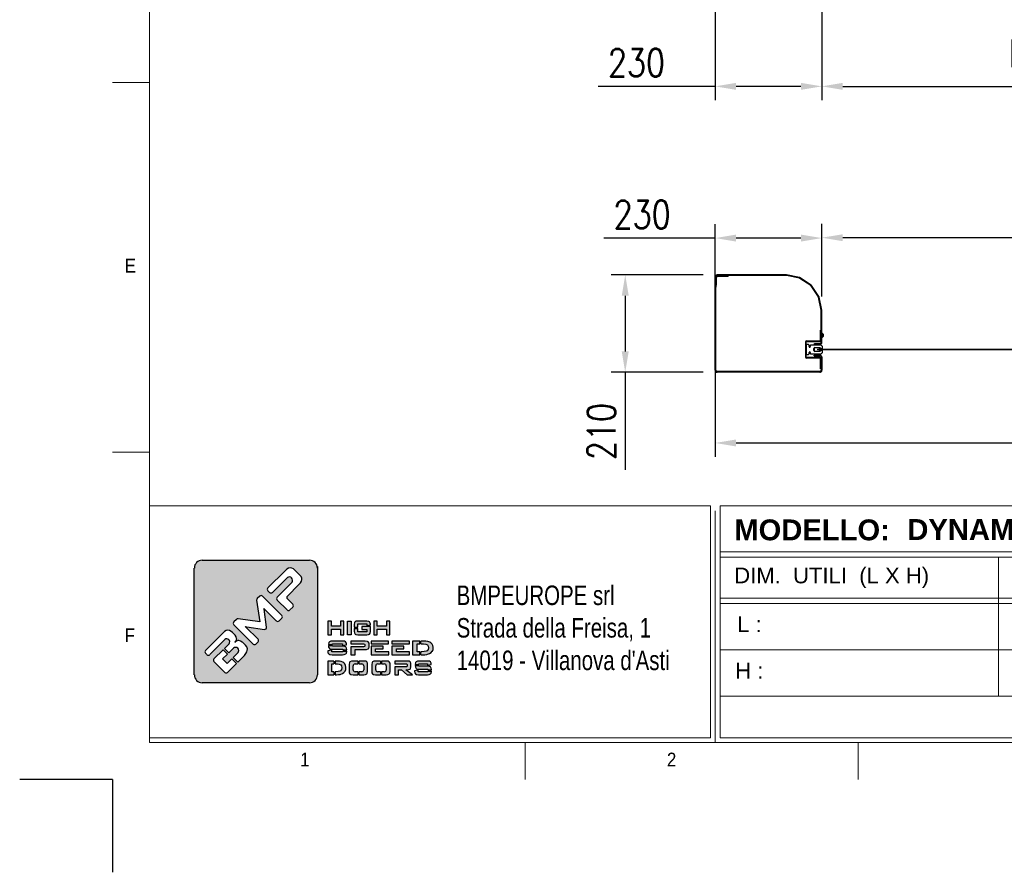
# Model space of a CAD drawing. Header units: inches. Extents: x 0 to 13926, y 0 to 5002.
# Tile 1 of 9: x 0 to 2122, y 0 to 1839. Entities that reach past the tile are written whole.
import ezdxf

# ---------------------------------------------------------------- set-up
doc = ezdxf.new("R2010")
doc.units = ezdxf.units.IN
doc.header["$MEASUREMENT"] = 0
doc.layers.add('FORMAT', color=7, linetype='Continuous')
doc.styles.add('Compilazione 1', font='romans.shx', dxfattribs={"width": 0.75, "height": 480})
doc.styles.add('NYIP', font='romans.shx', dxfattribs={"width": 0.8})
doc.styles.add('SLDTEXTSTYLE0', font='GOTHIC.TTF', dxfattribs={"width": 0.913})
doc.styles.get("Standard").update_dxf_attribs({"font": 'arial.ttf'})
doc.dimstyles.new('STANDARD35', dxfattribs={"dimscale": 35, "dimtxt": 2, "dimasz": 1.5, "dimexe": 1, "dimexo": 1, "dimgap": 0.7, "dimtad": 1, "dimdec": 0, "dimdsep": 46, "dimtxsty": 'NYIP', "dimcen": 0, "dimclrd": 1, "dimclre": 1, "dimclrt": 2, "dimadec": 0, "dimazin": 0, "dimtfac": 1, "dimtdec": 0, "dimtix": 1, "dimtmove": 0, "dimatfit": 3, "dimfxl": 0, "dimtvp": 1, "dimtolj": 1, "dimtzin": 0, "dimarcsym": 0})

# ---------------------------------------------------------------- blocks, each defined once
blk = doc.blocks.new('A$C7C9C4F3F')
at = {"color": 7, "lineweight": 5}
blk.add_line((0, 1765.8), (199.3, 1765.8), dxfattribs=at)
at = {"layer": 'FORMAT', "color": 7, "lineweight": 5}
for p, q in [((199.3, 11304.4), (199.3, 199.3)), ((0, 3758.8), (199.3, 3758.8)), ((199.3, 199.3), (16199.3, 199.3)), ((2224.2, 0), (2224.2, 199.3)), ((4017.9, 199.3), (4017.9, 0))]:
    blk.add_line(p, q, dxfattribs=at)
at = {"color": 7, "lineweight": 5, "char_height": 73.8, "attachment_point": 1, "style": 'SLDTEXTSTYLE0'}
for s, insert in [('E', (66.4, 2808)), ('1', (1011.8, 145.3)), ('2', (2988.2, 145.3))]:
    blk.add_mtext(s, dxfattribs=dict(at, insert=insert))
at = {"layer": 'FORMAT', "color": 7, "lineweight": 5, "insert": (66.4, 815), "char_height": 73.8, "attachment_point": 1, "style": 'SLDTEXTSTYLE0'}
blk.add_mtext('F', dxfattribs=at)
blk = doc.blocks.new('*D30')
at = {"color": 7, "lineweight": -2}
for p, q in [((1499.1, 1209.5), (1499.1, 1397.9)), ((1729, 1242.2), (1729, 1397.9)), ((1499.1, 1367.9), (1259, 1367.9)), ((1684, 1367.9), (1544.1, 1367.9))]:
    blk.add_line(p, q, dxfattribs=at)
at = {"color": 7}
for points in [[(1544.1, 1375.4), (1544.1, 1360.4), (1499.1, 1367.9)], [(1684, 1360.4), (1684, 1375.4), (1729, 1367.9)]]:
    blk.add_solid(points, dxfattribs=at)
at = {"layer": 'Defpoints', "color": 0}
for p in [(1499.1, 1367.9), (1729, 1212.2), (1499.1, 1179.5)]:
    blk.add_point(p, dxfattribs=at)
at = {"color": 7, "lineweight": 0, "insert": (1341.7, 1418.9), "char_height": 60, "attachment_point": 5, "style": 'NYIP'}
blk.add_mtext('\\A1;230', dxfattribs=at)
blk = doc.blocks.new('*D31')
at = {"color": 7, "lineweight": -2}
for p, q in [((1499.1, 1079.2), (1499.1, 896)), ((3699.1, 1079.2), (3699.1, 896)), ((1544.1, 926), (3654.1, 926))]:
    blk.add_line(p, q, dxfattribs=at)
at = {"color": 7}
for points in [[(1544.1, 933.5), (1544.1, 918.5), (1499.1, 926)], [(3654.1, 918.5), (3654.1, 933.5), (3699.1, 926)]]:
    blk.add_solid(points, dxfattribs=at)
at = {"layer": 'Defpoints', "color": 0}
for p in [(1499.1, 1109.2), (3699.1, 1109.2), (3699.1, 926)]:
    blk.add_point(p, dxfattribs=at)
at = {"color": 7, "lineweight": 0, "insert": (2599.1, 987), "char_height": 60, "attachment_point": 5, "style": 'NYIP'}
blk.add_mtext('\\A1;Larghezza Max ', dxfattribs=at)
blk = doc.blocks.new('*D32')
at = {"color": 7, "lineweight": -2}
for p, q in [((1729.1, 1241.8), (1729.1, 1398.7)), ((3469.1, 1199.7), (3469.1, 1398.7)), ((3424.1, 1368.7), (1774.1, 1368.7))]:
    blk.add_line(p, q, dxfattribs=at)
at = {"color": 7}
for points in [[(1774.1, 1376.2), (1774.1, 1361.2), (1729.1, 1368.7)], [(3424.1, 1361.2), (3424.1, 1376.2), (3469.1, 1368.7)]]:
    blk.add_solid(points, dxfattribs=at)
at = {"layer": 'Defpoints', "color": 0}
for p in [(1729.1, 1368.7), (1729.1, 1211.8), (3469.1, 1169.7)]:
    blk.add_point(p, dxfattribs=at)
at = {"color": 7, "lineweight": 0, "insert": (2607.4, 1429.7), "char_height": 60, "attachment_point": 5, "style": 'NYIP'}
blk.add_mtext('\\A1;Larghezza utile di passaggio^J', dxfattribs=at)
blk = doc.blocks.new('*D47')
at = {"color": 7, "lineweight": -2}
for p, q in [((1473.2, 1288.6), (1275.3, 1288.6)), ((1305.3, 1243.6), (1305.3, 1123.6)), ((1473.2, 1078.6), (1275.3, 1078.6)), ((1305.3, 1078.6), (1305.3, 868.1))]:
    blk.add_line(p, q, dxfattribs=at)
at = {"color": 7}
for points in [[(1312.8, 1243.6), (1297.8, 1243.6), (1305.3, 1288.6)], [(1297.8, 1123.6), (1312.8, 1123.6), (1305.3, 1078.6)]]:
    blk.add_solid(points, dxfattribs=at)
at = {"layer": 'Defpoints', "color": 0}
for p in [(1503.2, 1288.6), (1305.3, 1078.6), (1503.2, 1078.6)]:
    blk.add_point(p, dxfattribs=at)
at = {"color": 7, "lineweight": 0, "insert": (1254.3, 950.8), "char_height": 60, "attachment_point": 5, "rotation": 90, "style": 'NYIP'}
blk.add_mtext('\\A1;210', dxfattribs=at)
blk = doc.blocks.new('*D113')
at = {"color": 7, "lineweight": -2}
for p, q in [((1729.1, 1859), (1729.1, 1665.2)), ((3469.1, 1859), (3469.1, 1665.2)), ((1774.1, 1695.2), (3424.1, 1695.2))]:
    blk.add_line(p, q, dxfattribs=at)
at = {"color": 7}
for points in [[(1774.1, 1702.7), (1774.1, 1687.7), (1729.1, 1695.2)], [(3424.1, 1687.7), (3424.1, 1702.7), (3469.1, 1695.2)]]:
    blk.add_solid(points, dxfattribs=at)
at = {"layer": 'Defpoints', "color": 0}
for p in [(1729.1, 1889), (3469.1, 1889), (3469.1, 1695.2)]:
    blk.add_point(p, dxfattribs=at)
at = {"color": 7, "lineweight": 0, "insert": (2599.1, 1756.2), "char_height": 60, "attachment_point": 5, "style": 'NYIP'}
blk.add_mtext('\\A1;Larghezza utile di passaggio', dxfattribs=at)
blk = doc.blocks.new('*D114')
at = {"color": 7, "lineweight": -2}
for p, q in [((1499.1, 1859), (1499.1, 1665.2)), ((1729.1, 1859), (1729.1, 1665.2)), ((1499.1, 1695.2), (1246.9, 1695.2)), ((1684.1, 1695.2), (1544.1, 1695.2))]:
    blk.add_line(p, q, dxfattribs=at)
at = {"color": 7}
for points in [[(1544.1, 1702.7), (1544.1, 1687.7), (1499.1, 1695.2)], [(1684.1, 1687.7), (1684.1, 1702.7), (1729.1, 1695.2)]]:
    blk.add_solid(points, dxfattribs=at)
at = {"layer": 'Defpoints', "color": 0}
for p in [(1499.1, 1889), (1729.1, 1889), (1499.1, 1695.2)]:
    blk.add_point(p, dxfattribs=at)
at = {"color": 7, "lineweight": 0, "insert": (1329.6, 1746.2), "char_height": 60, "attachment_point": 5, "style": 'NYIP'}
blk.add_mtext('\\A1;230', dxfattribs=at)

msp = doc.modelspace()

# ---------------------------------------------------------------- hatches: boundary and pattern name
h = msp.add_hatch(color=7)
h.set_gradient(color1=(8, 89, 3), color2=(8, 89, 2), one_color=1)
h.paths.add_polyline_path([(641.7, 425.8), (641.7, 656.3, 0.414214), (624.9, 673.1), (393.3, 673.1, 0.414214), (376.4, 656.3), (376.4, 425.8, 0.414214), (393.3, 409), (624.9, 409, 0.414214)])
h.paths.add_polyline_path([(699, 512.4), (699, 541.8), (691.3, 541.8), (691.3, 530.8), (671.8, 530.8), (671.8, 541.8), (664.1, 541.8), (664.1, 512.4), (671.8, 512.4), (671.8, 524.6), (691.3, 524.6), (691.3, 512.4)])
h.paths.add_polyline_path([(714.6, 512.4), (714.6, 541.8), (706.8, 541.8), (706.8, 512.4)])
h.paths.add_polyline_path([(728.9, 518.8), (728.9, 526), (721.2, 526), (721.2, 519.7), (721.5, 516.7), (722.8, 513.9), (724.7, 512.9), (728.8, 512.4), (748.3, 512.4), (751.6, 512.6), (754.3, 513.9), (755.4, 515.6), (755.9, 519.7), (755.9, 529.9), (737.6, 529.9), (737.6, 524), (748.4, 524), (748.4, 518.8)])
h.paths.add_polyline_path([(755.9, 534.9), (755.7, 537.5), (754.3, 540.3), (752.4, 541.3), (748.3, 541.8), (728.8, 541.8), (725.5, 541.6), (722.8, 540.3), (721.8, 538.6), (721.2, 534.6), (721.2, 528.5), (728.9, 528.5), (728.9, 535.6), (748.4, 535.6), (748.4, 532.5), (755.9, 533.8)])
h.paths.add_polyline_path([(770.9, 530.8), (770.9, 541.8), (763.2, 541.8), (763.2, 512.4), (770.9, 512.4), (770.9, 524.6), (790.4, 524.6), (790.4, 512.4), (798.1, 512.4), (798.1, 541.8), (790.4, 541.8), (790.4, 530.8)])
h.paths.add_polyline_path([(704.4, 494.4), (702.5, 497.2), (700.2, 498.2), (695.1, 498.7), (675, 498.7), (671, 498.5), (667.6, 497.2), (666.3, 495.5), (665.6, 491.5), (665.6, 491.5), (674.1, 491.5), (674.1, 492.7), (696, 492.7), (696, 489.5), (704.7, 490.9), (704.7, 492)])
h.paths.add_polyline_path([(703.1, 486.1), (700.7, 487.2), (695.6, 487.7), (674.1, 487.7), (674.1, 488.9), (665.6, 488.9), (665.6, 488.3), (665.9, 485.5), (667.6, 482.7), (669.9, 481.6), (675, 481.1), (696.4, 481.1), (696.4, 479.7), (705.1, 479.7), (705.1, 480.5), (704.7, 483.3)])
h.paths.add_polyline_path([(704.4, 472.6), (705.1, 476.6), (705.1, 477.2), (696.4, 477.2), (696.4, 475.7), (672.8, 475.7), (672.8, 479), (664.1, 477.7), (664.1, 476.6), (664.5, 473.7), (666.1, 470.9), (668.6, 469.8), (673.6, 469.3), (695.6, 469.3), (699.6, 469.6), (703.1, 470.9)])
h.paths.add_polyline_path([(723.3, 469.3), (723.3, 480.3), (744.8, 480.3), (747.6, 480.5), (751.3, 481.8), (752.4, 482.8), (753.5, 486.4), (753.5, 492.7), (753.3, 494.4), (751.3, 497.3), (749.6, 498.1), (744.8, 498.7), (713.8, 498.7), (713.8, 492.8), (741.1, 492.8), (743.5, 492.4), (744.1, 491.1), (744.1, 488.1), (743.5, 486.7), (741.1, 486.3), (713.8, 486.3), (713.8, 469.3)])
h.paths.add_polyline_path([(795.6, 469.3), (795.6, 475.7), (767.3, 475.7), (767.3, 481.7), (783.6, 481.7), (783.6, 487.6), (757.6, 487.6), (757.6, 469.3)])
h.paths.add_polyline_path([(840.3, 469.3), (840.3, 475.7), (812, 475.7), (812, 481.7), (828.3, 481.7), (828.3, 487.6), (802.3, 487.6), (802.3, 469.3)])
h.paths.add_polyline_path([(862.3, 469.3), (862.3, 475.7), (856.7, 475.7), (856.7, 492.6), (862.3, 492.6), (862.3, 498.7), (847, 498.7), (847, 469.3)])
h.paths.add_polyline_path([(883.2, 471.6), (886.7, 473.8), (889.3, 476.8), (889.5, 477.1), (891, 480.5), (891.4, 484.2), (891.4, 485.6), (890.5, 489.3), (888.8, 492.4), (886, 495), (883.8, 496.2), (880.1, 497.6), (875.6, 498.5), (870.5, 498.7), (864.9, 498.7), (864.9, 492.6), (870.6, 492.6), (875.2, 492.1), (878.8, 490.5), (880.8, 488.1), (881.5, 484.3), (881.5, 484), (880.6, 480.3), (878.2, 477.7), (876.2, 476.8), (872.1, 476), (866.6, 475.7), (864.9, 475.7), (864.9, 469.3), (868.4, 469.3), (873.2, 469.4), (877.3, 469.9), (879.2, 470.2)])
h.paths.add_polyline_path([(840, 492.8), (840, 498.7), (802.3, 498.7), (802.3, 492.8)])
h.paths.add_polyline_path([(795.3, 492.8), (795.3, 498.7), (757.6, 498.7), (757.6, 492.8)])
h.paths.add_polyline_path([(677.5, 449.5), (677.5, 455.7), (664.1, 455.7), (664.1, 426.2), (677.5, 426.2), (677.5, 432.7), (672.6, 432.7), (672.6, 449.5)])
h.paths.add_polyline_path([(693.2, 454.5), (689.3, 455.4), (684.8, 455.7), (680, 455.7), (680, 449.5), (684.9, 449.5), (689, 449), (692.1, 447.4), (693.8, 445), (694.5, 441.2), (694.5, 440.9), (693.7, 437.1), (691.6, 434.6), (689.8, 433.8), (686.2, 432.9), (681.4, 432.7), (680, 432.7), (680, 426.2), (682.9, 426.2), (687.2, 426.4), (690.8, 426.7), (692.5, 427.1), (696, 428.5), (699, 430.7), (701.4, 433.7), (701.5, 434), (702.8, 437.4), (703.2, 441.1), (703.2, 442.5), (702.4, 446.2), (700.9, 449.3), (698.4, 451.8), (696.5, 453.1)])
h.paths.add_polyline_path([(728.8, 449.5), (728.8, 455.7), (718.6, 455.7), (715, 455.3), (712, 454.1), (710.9, 452.3), (710.3, 448.4), (710.3, 433.4), (710.5, 430.5), (712, 427.8), (714.1, 426.7), (718.6, 426.2), (728.8, 426.2), (728.8, 432.7), (722.9, 432.7, -0.414214), (718.7, 436.9), (718.7, 445.3, -0.414214), (722.9, 449.5)])
h.paths.add_polyline_path([(749.6, 451.3), (748.2, 454.1), (746, 455.1), (741.5, 455.7), (731.4, 455.7), (731.4, 449.5), (737.3, 449.5, -0.414214), (741.5, 445.3), (741.5, 436.9, -0.414214), (737.3, 432.7), (731.4, 432.7), (731.4, 426.2), (741.5, 426.2), (745.2, 426.5), (748.2, 427.8), (749.3, 429.5), (749.9, 433.4), (749.9, 448.4)])
h.paths.add_polyline_path([(777.6, 449.5), (777.6, 455.7), (767.3, 455.7), (763.7, 455.3), (760.8, 454.1), (759.6, 452.3), (758.9, 448.4), (758.9, 433.4), (759.3, 430.5), (760.8, 427.8), (762.8, 426.7), (767.3, 426.2), (777.6, 426.2), (777.6, 432.7), (771.7, 432.7, -0.414214), (767.4, 436.9), (767.4, 445.3, -0.414214), (771.7, 449.5)])
h.paths.add_polyline_path([(798.3, 451.3), (796.8, 454.1), (794.7, 455.1), (790.3, 455.7), (780.1, 455.7), (780.1, 449.5), (786, 449.5, -0.414214), (790.2, 445.3), (790.2, 436.9, -0.414214), (786, 432.7), (780.1, 432.7), (780.1, 426.2), (790.3, 426.2), (793.8, 426.5), (796.8, 427.8), (798, 429.5), (798.6, 433.4), (798.6, 448.4)])
h.paths.add_polyline_path([(843.1, 451.3), (841.5, 454.2), (839.8, 455.1), (835.6, 455.7), (808.3, 455.7), (808.3, 449.7), (832.4, 449.7), (834.6, 449.3), (835.1, 448), (835.1, 444.5), (834.6, 443.2), (832.4, 442.9), (808.3, 442.9), (808.3, 426.2), (816.7, 426.2), (816.7, 436.9), (822.7, 436.9), (835.3, 426.2), (846.6, 426.2), (832.2, 436.9), (835.6, 436.9), (838.1, 437.1), (841.5, 438.4), (842.4, 439.3), (843.3, 443), (843.3, 449.6)])
h.paths.add_polyline_path([(860.2, 448.4), (860.2, 449.6), (879.4, 449.6), (879.4, 446.4), (887, 447.9), (887, 448.9), (886.7, 451.3), (885.2, 454.1), (883.1, 455.1), (878.7, 455.7), (860.9, 455.7), (857.4, 455.3), (854.4, 454.1), (853.2, 452.3), (852.6, 448.4), (852.6, 448.4)])
h.paths.add_polyline_path([(883.5, 444.1), (879, 444.6), (860.2, 444.6), (860.2, 445.8), (852.6, 445.8), (852.6, 445.3), (852.9, 442.3), (854.4, 439.6), (856.5, 438.5), (860.9, 438), (879.8, 438), (879.8, 436.6), (887.4, 436.6), (887.4, 437.3), (887.1, 440.3), (885.6, 443)])
h.paths.add_polyline_path([(886.8, 429.5), (887.4, 433.4), (887.4, 434.1), (879.8, 434.1), (879.8, 432.7), (859, 432.7), (859, 436), (851.3, 434.7), (851.3, 433.4), (851.7, 430.6), (853.1, 427.8), (855.2, 426.7), (859.7, 426.2), (879, 426.2), (882.6, 426.5), (885.6, 427.8)])
h.paths.add_polyline_path([(400.4, 478.7), (437.6, 515.9), (441.4, 519.2), (445.1, 521.2), (448.5, 522), (452.3, 521.6), (456, 519.6), (458.6, 517.4), (464.2, 511.8), (466.8, 508.2), (467.7, 504.2), (467.8, 503.6), (466.8, 499.5), (464.2, 496.3), (467.3, 498.8), (471.3, 499.8), (472.1, 499.8), (476.1, 498.9), (479.8, 496.7), (481.1, 495.6), (486.9, 489.8), (489.6, 486.2), (490.9, 482.3), (490.7, 478.6), (489.6, 475.2), (487.6, 471.7), (484.7, 467.9), (482.3, 465.4), (470.5, 453.6), (460.5, 463.6), (470.7, 473.8, 0.86713), (460.8, 483.7), (450.6, 473.5), (441.3, 482.9), (451.5, 493.1, 0.88875), (442.4, 502.1), (409.7, 469.5, -0.414214), (403.7, 469.5), (400.4, 472.8, -0.414088)], flags=16)
h.paths.add_polyline_path([(461.7, 539.9), (467.2, 545.5, -0.234445), (470.7, 546.7), (517.4, 540.4), (510.8, 586.7, -0.236379), (512, 590.3), (517.4, 595.7, -0.414214), (523.3, 595.7), (565, 554.1, -0.414214), (565, 548.1), (559.2, 542.3, -0.414418), (553.2, 542.4), (527.1, 568.6), (526.4, 569.3), (526.8, 567.3), (532.3, 528.9, -0.235808), (531.1, 525.3), (531, 525.2, -0.236783), (527.4, 524), (489.5, 529.5), (486.5, 530), (487.5, 529), (513.7, 502.8, -0.414214), (513.7, 496.9), (509.2, 492.4, -0.414214), (503.3, 492.4), (461.7, 534, -0.413615)], flags=16)
h.paths.add_polyline_path([(418.8, 460.4), (438.3, 479.9), (447.6, 470.5), (437.4, 460.3), (447.4, 450.4), (457.6, 460.6), (467.5, 450.6), (448, 431.1, -0.414499), (442.1, 431.1), (418.8, 454.4, -0.414214)], flags=16)
h.paths.add_polyline_path([(535, 613.4), (572.1, 650.5), (575.9, 653.8), (579.6, 655.8), (583, 656.7), (586.7, 656.3), (590.5, 654.3), (593.2, 652), (603.4, 641.8), (606.4, 638), (607.9, 634.3), (608, 631.6), (607.2, 628.2), (605, 624.5), (601.8, 620.8), (577, 595.9, 0.413999), (577, 590), (588.9, 578.1, -0.413728), (588.9, 572.1), (582.6, 565.8, -0.414825), (576.6, 565.8), (555.1, 587.3, -0.414214), (555.1, 593.3), (587.5, 625.7, 0.75715), (577.1, 636.1), (544.7, 603.7, -0.414295), (538.7, 603.7), (535, 607.4, -0.414088)], flags=16)

# ---------------------------------------------------------------- linework, layer by layer
for p, q in [((1499.1, 1284.4), (1499.1, 1272.1)), ((1500.6, 1284.4), (1500.6, 1272.1)), ((1500.6, 1269.4), (1500.6, 1282.9)), ((1502.1, 1269.4), (1502.1, 1282.9)), ((1652.3, 1288.6), (1503.2, 1288.6)), ((1652.3, 1287.1), (1503.2, 1287.1)), ((1504.7, 1287.1), (1527.1, 1287.1)), ((1504.7, 1285.6), (1527.1, 1285.6)), ((1527.1, 1287.1), (1527.1, 1285.6)), ((1680.7, 1281.4), (1652.8, 1287)), ((1681, 1282.9), (1653.1, 1288.5)), ((1705.2, 1265.4), (1681.7, 1281)), ((1706, 1266.6), (1682.5, 1282.3)), ((1500.6, 1272.1), (1499.1, 1272.1)), ((1499.1, 1259.5), (1500.5, 1269)), ((1499.1, 1082.7), (1499.1, 1258.9)), ((1500.6, 1259.3), (1502, 1268.7)), ((1500.6, 1082.7), (1500.6, 1258.9)), ((1721.6, 1241.2), (1705.9, 1264.6)), ((1722.8, 1242), (1707.1, 1265.5)), ((1727.5, 1212.3), (1722, 1240.2)), ((1729, 1212.6), (1723.4, 1240.5)), ((1727.6, 1143.1), (1727.6, 1211.8)), ((1729.1, 1143.1), (1729.1, 1211.8)), ((1726.1, 1169.6), (1727.6, 1169.6)), ((1726.1, 1147.1), (1726.1, 1169.6)), ((1727.6, 1147.1), (1727.6, 1169.6)), ((1729.4, 1163.1), (1729.1, 1163.1)), ((1729.1, 1153.6), (1729.4, 1153.6)), ((1729.4, 1163.1), (1729.4, 1153.6)), ((1731.8, 1160.7), (1731.8, 1155.9)), ((1694.1, 1143.6), (1694.1, 1111.6)), ((1695.6, 1137.1), (1695.6, 1143.6)), ((1695.6, 1137.1), (1695.6, 1118.1)), ((1696.6, 1146.1), (1725.1, 1146.1)), ((1696.6, 1144.6), (1725.1, 1144.6)), ((1700.6, 1138.1), (1696.6, 1138.1)), ((1701.6, 1133.9), (1701.6, 1137.1)), ((1704.3, 1136.1), (1704.3, 1133.9)), ((1725.6, 1137.1), (1705.3, 1137.1)), ((1712, 1125.2), (1712, 1129.9)), ((1713.6, 1138.9), (1713.6, 1140.4)), ((1713.6, 1140.4), (1724.9, 1140.4)), ((1713.6, 1138.9), (1724.9, 1138.9)), ((1714, 1131.9), (1725.5, 1131.9)), ((1725.5, 1131.9), (1726.5, 1129.6)), ((1726.5, 1125.6), (1725.5, 1123.2)), ((1726.5, 1129.6), (1730.6, 1129.6)), ((1730.6, 1125.6), (1726.5, 1125.6)), ((1730.6, 1129.6), (1730.6, 1132.1)), ((1730.6, 1123.1), (1730.6, 1125.6)), ((1695.6, 1111.6), (1695.6, 1118.1)), ((1696.6, 1117.1), (1700.6, 1117.1)), ((1725.1, 1110.6), (1696.6, 1110.6)), ((1725.1, 1109.1), (1696.6, 1109.1)), ((1701.6, 1118.1), (1701.6, 1121.2)), ((1704.3, 1121.2), (1704.3, 1119.1)), ((1705.3, 1118.1), (1725.6, 1118.1)), ((1712.6, 1113.9), (1712.6, 1115.4)), ((1712.6, 1115.4), (1724.9, 1115.4)), ((1712.6, 1113.9), (1724.9, 1113.9)), ((1725.5, 1123.2), (1714, 1123.2)), ((1726.1, 1085.6), (1726.1, 1108.1)), ((1727.6, 1111.2), (1727.6, 1082.7)), ((1727.6, 1085.6), (1727.6, 1108.1)), ((1729.1, 1111.2), (1729.1, 1082.7)), ((1727.6, 1085.6), (1726.1, 1085.6)), ((1724.9, 1080.1), (1503.2, 1080.1)), ((1724.9, 1078.6), (1503.2, 1078.6))]:
    msp.add_line(p, q)
at = {"color": 7, "lineweight": 5}
for p, q in [((1713.1, 1123.8), (1713.1, 1131.2)), ((1713.1, 1125.1), (1713.1, 1129.8)), ((1723.8, 1131.5), (1713.5, 1131.5)), ((1719.6, 1128.2), (1719.6, 1126.7)), ((1719.6, 1128.2), (1728.6, 1128.2)), ((1719.6, 1128.2), (3469.2, 1128.2)), ((1728.6, 1126.7), (1719.6, 1126.7)), ((1719.6, 1126.7), (3469.2, 1126.7)), ((1724.1, 1128.8), (1724.1, 1131.2)), ((1728.6, 1128.8), (1724.1, 1128.8)), ((1724.1, 1123.8), (1724.1, 1126.2)), ((1724.1, 1126.2), (1728.6, 1126.2)), ((1728.6, 1128.8), (1728.6, 1128.2)), ((1728.6, 1128.2), (1758.6, 1128.2)), ((1728.6, 1126.7), (1728.6, 1126.2)), ((1728.6, 1126.7), (1758.6, 1126.7)), ((1713.5, 1123.5), (1723.8, 1123.5)), ((279.7, 790.3), (1489, 790.3)), ((279.7, 790.3), (279.7, 290.3)), ((1489, 790.3), (1489, 290.3)), ((1509.6, 790.3), (4068.9, 790.3)), ((1509.6, 790.3), (1509.6, 290.3)), ((1499.3, 780), (1499.3, 280)), ((1509.6, 691), (4068.9, 691)), ((1509.6, 680), (4068.9, 680)), ((2109.9, 680), (2109.9, 380)), ((1509.6, 591), (4068.9, 591)), ((1509.6, 580), (4068.9, 580)), ((1509.6, 480), (4068.9, 480)), ((1509.6, 380), (4068.9, 380)), ((279.7, 290.3), (1489, 290.3)), ((290, 280), (1499.3, 280)), ((1509.6, 290.3), (4068.9, 290.3)), ((1520, 280), (4079.2, 280))]:
    msp.add_line(p, q, dxfattribs=at)
at = {"color": 7}
for p, q in [((393.3, 673.1), (624.9, 673.1)), ((641.7, 659.7), (641.7, 425.8)), ((376.4, 425.8), (376.4, 656.3)), ((572.1, 650.5), (535, 613.4)), ((575.9, 653.8), (572.1, 650.5)), ((579.6, 655.8), (575.9, 653.8)), ((583, 656.7), (579.6, 655.8)), ((586.7, 656.3), (583, 656.7)), ((590.5, 654.3), (586.7, 656.3)), ((593.2, 652), (590.5, 654.3)), ((603.4, 641.8), (593.2, 652)), ((606.4, 638), (603.4, 641.8)), ((607.9, 634.3), (606.4, 638)), ((544.7, 603.7), (577.1, 636.1)), ((587.5, 625.7), (555.1, 593.3)), ((577, 595.9), (601.8, 620.8)), ((601.8, 620.8), (605, 624.5)), ((605, 624.5), (607.2, 628.2)), ((607.2, 628.2), (608, 631.6)), ((608, 631.6), (607.9, 634.3)), ((517.4, 595.7), (512, 590.3)), ((565, 554.1), (523.3, 595.7)), ((535, 607.4), (538.7, 603.7)), ((510.8, 586.7), (517.4, 540.4)), ((555.1, 587.3), (576.6, 565.8)), ((588.9, 578.1), (577, 590)), ((526.8, 567.3), (526.4, 569.3)), ((526.4, 569.3), (527.1, 568.6)), ((532.3, 528.9), (526.8, 567.3)), ((527.1, 568.6), (553.2, 542.4)), ((582.6, 565.8), (588.9, 572.1)), ((467.2, 545.5), (461.7, 539.9)), ((461.7, 534), (503.3, 492.4)), ((517.4, 540.4), (470.7, 546.7)), ((559.2, 542.3), (565, 548.1)), ((671.8, 541.8), (664.1, 541.8)), ((664.1, 541.8), (664.1, 512.4)), ((671.8, 530.8), (671.8, 541.8)), ((691.3, 530.8), (671.8, 530.8)), ((699, 541.8), (691.3, 541.8)), ((691.3, 541.8), (691.3, 530.8)), ((699, 512.4), (699, 541.8)), ((706.8, 512.4), (706.8, 541.8)), ((706.8, 541.8), (714.6, 541.8)), ((714.6, 541.8), (714.6, 512.4)), ((721.8, 538.6), (721.2, 534.6)), ((721.2, 534.6), (721.2, 528.5)), ((722.8, 540.3), (721.8, 538.6)), ((725.5, 541.6), (722.8, 540.3)), ((728.8, 541.8), (725.5, 541.6)), ((748.3, 541.8), (728.8, 541.8)), ((728.9, 528.5), (728.9, 535.6)), ((728.9, 535.6), (748.4, 535.6)), ((752.4, 541.3), (748.3, 541.8)), ((748.4, 535.6), (748.4, 532.5)), ((748.4, 532.5), (755.9, 533.8)), ((754.3, 540.3), (752.4, 541.3)), ((755.7, 537.5), (754.3, 540.3)), ((755.9, 534.9), (755.7, 537.5)), ((755.9, 533.8), (755.9, 534.9)), ((770.9, 541.8), (763.2, 541.8)), ((763.2, 541.8), (763.2, 512.4)), ((770.9, 530.8), (770.9, 541.8)), ((790.4, 530.8), (770.9, 530.8)), ((798.1, 541.8), (790.4, 541.8)), ((790.4, 541.8), (790.4, 530.8)), ((798.1, 512.4), (798.1, 541.8)), ((437.6, 515.9), (400.4, 478.7)), ((441.4, 519.2), (437.6, 515.9)), ((445.1, 521.2), (441.4, 519.2)), ((448.5, 522), (445.1, 521.2)), ((452.3, 521.6), (448.5, 522)), ((456, 519.6), (452.3, 521.6)), ((458.6, 517.4), (456, 519.6)), ((464.2, 511.8), (458.6, 517.4)), ((466.8, 508.2), (464.2, 511.8)), ((487.5, 529), (486.5, 530)), ((486.5, 530), (489.5, 529.5)), ((513.7, 502.8), (487.5, 529)), ((489.5, 529.5), (527.4, 524)), ((531, 525.2), (531.1, 525.3)), ((664.1, 512.4), (671.8, 512.4)), ((671.8, 512.4), (671.8, 524.6)), ((671.8, 524.6), (691.3, 524.6)), ((691.3, 524.6), (691.3, 512.4)), ((691.3, 512.4), (699, 512.4)), ((714.6, 512.4), (706.8, 512.4)), ((706.8, 512.4), (706.8, 512.4)), ((721.2, 528.5), (728.9, 528.5)), ((721.2, 526), (721.2, 519.7)), ((721.2, 526), (728.9, 526)), ((721.2, 519.7), (721.5, 516.7)), ((721.5, 516.7), (722.8, 513.9)), ((722.8, 513.9), (724.7, 512.9)), ((724.7, 512.9), (728.8, 512.4)), ((728.8, 512.4), (748.3, 512.4)), ((728.9, 518.8), (728.9, 526)), ((748.4, 518.8), (728.9, 518.8)), ((755.9, 529.9), (737.6, 529.9)), ((737.6, 529.9), (737.6, 524)), ((737.6, 524), (748.4, 524)), ((748.3, 512.4), (751.6, 512.6)), ((748.4, 524), (748.4, 518.8)), ((751.6, 512.6), (754.3, 513.9)), ((754.3, 513.9), (755.4, 515.6)), ((755.4, 515.6), (755.9, 519.7)), ((755.9, 519.7), (755.9, 529.9)), ((763.2, 512.4), (770.9, 512.4)), ((770.9, 512.4), (770.9, 524.6)), ((770.9, 524.6), (790.4, 524.6)), ((790.4, 524.6), (790.4, 512.4)), ((790.4, 512.4), (798.1, 512.4)), ((409.7, 469.5), (442.4, 502.1)), ((451.5, 493.1), (441.3, 482.9)), ((466.8, 499.5), (464, 496.1)), ((464, 496.1), (466.8, 499.5)), ((467.3, 498.8), (464, 496.1)), ((464, 496.1), (464.2, 496.2)), ((464.2, 496.2), (466.8, 499.5)), ((467.7, 504.2), (466.8, 508.2)), ((466.8, 499.5), (467.8, 503.6)), ((471.3, 499.8), (467.3, 498.8)), ((467.8, 503.6), (467.7, 504.2)), ((472.1, 499.8), (471.3, 499.8)), ((476.1, 498.9), (472.1, 499.8)), ((479.8, 496.7), (476.1, 498.9)), ((481.1, 495.6), (479.8, 496.7)), ((486.9, 489.8), (481.1, 495.6)), ((489.6, 486.2), (486.9, 489.8)), ((509.2, 492.4), (513.7, 496.9)), ((666.3, 495.5), (665.6, 491.5)), ((665.6, 491.5), (665.6, 491.5)), ((665.6, 491.5), (674.1, 491.5)), ((665.6, 488.9), (665.6, 488.3)), ((665.6, 488.9), (674.1, 488.9)), ((665.6, 488.3), (665.9, 485.5)), ((667.6, 497.2), (666.3, 495.5)), ((671, 498.5), (667.6, 497.2)), ((675, 498.7), (671, 498.5)), ((674.1, 491.5), (674.1, 492.7)), ((674.1, 492.7), (696, 492.7)), ((674.1, 487.7), (674.1, 488.9)), ((695.1, 498.7), (675, 498.7)), ((700.2, 498.2), (695.1, 498.7)), ((696, 492.7), (696, 489.5)), ((696, 489.5), (704.7, 490.9)), ((702.5, 497.2), (700.2, 498.2)), ((704.4, 494.4), (702.5, 497.2)), ((704.7, 492), (704.4, 494.4)), ((704.7, 490.9), (704.7, 492)), ((744.8, 498.7), (713.8, 498.7)), ((713.8, 498.7), (713.8, 492.8)), ((713.8, 492.8), (741.1, 492.8)), ((741.1, 492.8), (743.5, 492.4)), ((743.5, 492.4), (744.1, 491.1)), ((744.1, 491.1), (744.1, 488.1)), ((749.6, 498.1), (744.8, 498.7)), ((751.3, 497.3), (749.6, 498.1)), ((753.3, 494.4), (751.3, 497.3)), ((753.5, 492.7), (753.3, 494.4)), ((753.5, 486.4), (753.5, 492.7)), ((795.3, 498.7), (757.6, 498.7)), ((757.6, 498.7), (757.6, 492.8)), ((757.6, 492.8), (795.3, 492.8)), ((795.3, 492.8), (795.3, 498.7)), ((840, 498.7), (802.3, 498.7)), ((802.3, 498.7), (802.3, 492.8)), ((802.3, 492.8), (840, 492.8)), ((840, 492.8), (840, 498.7)), ((862.3, 498.7), (847, 498.7)), ((847, 498.7), (847, 469.3)), ((856.7, 475.7), (856.7, 492.6)), ((856.7, 492.6), (862.3, 492.6)), ((862.3, 492.6), (862.3, 498.7)), ((870.5, 498.7), (864.9, 498.7)), ((864.9, 492.6), (864.9, 498.7)), ((864.9, 492.6), (870.6, 492.6)), ((875.6, 498.5), (870.5, 498.7)), ((870.6, 492.6), (875.2, 492.1)), ((875.2, 492.1), (878.8, 490.5)), ((880.1, 497.6), (875.6, 498.5)), ((878.8, 490.5), (880.8, 488.1)), ((883.8, 496.2), (880.1, 497.6)), ((886, 495), (883.8, 496.2)), ((888.8, 492.4), (886, 495)), ((890.5, 489.3), (888.8, 492.4)), ((891.4, 485.6), (890.5, 489.3)), ((400.4, 472.8), (403.7, 469.5)), ((438.3, 479.9), (418.8, 460.4)), ((437.4, 460.3), (447.6, 470.5)), ((438.3, 479.9), (447.6, 470.5)), ((441.3, 482.9), (450.6, 473.5)), ((450.6, 473.5), (460.8, 483.7)), ((470.7, 473.8), (460.5, 463.6)), ((482.3, 465.4), (484.7, 467.9)), ((484.7, 467.9), (487.6, 471.7)), ((487.6, 471.7), (489.6, 475.2)), ((490.9, 482.3), (489.6, 486.2)), ((489.6, 475.2), (490.7, 478.6)), ((490.7, 478.6), (490.9, 482.3)), ((672.8, 479), (664.1, 477.7)), ((664.1, 477.7), (664.1, 476.6)), ((664.1, 476.6), (664.5, 473.7)), ((664.5, 473.7), (666.1, 470.9)), ((665.9, 485.5), (667.6, 482.7)), ((666.1, 470.9), (668.6, 469.8)), ((667.6, 482.7), (669.9, 481.6)), ((668.6, 469.8), (673.6, 469.3)), ((669.9, 481.6), (675, 481.1)), ((672.8, 475.7), (672.8, 479)), ((696.4, 475.7), (672.8, 475.7)), ((673.6, 469.3), (695.6, 469.3)), ((695.6, 487.7), (674.1, 487.7)), ((675, 481.1), (696.4, 481.1)), ((700.7, 487.2), (695.6, 487.7)), ((695.6, 469.3), (699.6, 469.6)), ((696.4, 481.1), (696.4, 479.7)), ((696.4, 479.7), (705.1, 479.7)), ((696.4, 477.2), (696.4, 475.7)), ((696.4, 477.2), (705.1, 477.2)), ((699.6, 469.6), (703.1, 470.9)), ((703.1, 486.1), (700.7, 487.2)), ((704.7, 483.3), (703.1, 486.1)), ((703.1, 470.9), (704.4, 472.6)), ((704.4, 472.6), (705.1, 476.6)), ((705.1, 480.5), (704.7, 483.3)), ((705.1, 479.7), (705.1, 480.5)), ((705.1, 476.6), (705.1, 477.2)), ((741.1, 486.3), (713.8, 486.3)), ((713.8, 486.3), (713.8, 469.3)), ((713.8, 469.3), (723.3, 469.3)), ((723.3, 469.3), (723.3, 480.3)), ((723.3, 480.3), (744.8, 480.3)), ((743.5, 486.7), (741.1, 486.3)), ((744.1, 488.1), (743.5, 486.7)), ((744.8, 480.3), (747.6, 480.5)), ((747.6, 480.5), (751.3, 481.8)), ((751.3, 481.8), (752.4, 482.8)), ((752.4, 482.8), (753.5, 486.4)), ((757.6, 487.6), (757.6, 469.3)), ((783.6, 487.6), (757.6, 487.6)), ((757.6, 469.3), (795.6, 469.3)), ((767.3, 475.7), (767.3, 481.7)), ((767.3, 481.7), (783.6, 481.7)), ((795.6, 475.7), (767.3, 475.7)), ((783.6, 481.7), (783.6, 487.6)), ((795.6, 469.3), (795.6, 475.7)), ((802.3, 487.6), (802.3, 469.3)), ((828.3, 487.6), (802.3, 487.6)), ((802.3, 469.3), (840.3, 469.3)), ((812, 475.7), (812, 481.7)), ((812, 481.7), (828.3, 481.7)), ((840.3, 475.7), (812, 475.7)), ((828.3, 481.7), (828.3, 487.6)), ((840.3, 469.3), (840.3, 475.7)), ((847, 469.3), (862.3, 469.3)), ((862.3, 475.7), (856.7, 475.7)), ((862.3, 469.3), (862.3, 475.7)), ((866.6, 475.7), (864.9, 475.7)), ((864.9, 469.3), (864.9, 475.7)), ((864.9, 469.3), (868.4, 469.3)), ((872.1, 476), (866.6, 475.7)), ((868.4, 469.3), (873.2, 469.4)), ((876.2, 476.8), (872.1, 476)), ((873.2, 469.4), (877.3, 469.9)), ((878.2, 477.7), (876.2, 476.8)), ((877.3, 469.9), (879.2, 470.2)), ((880.6, 480.3), (878.2, 477.7)), ((879.2, 470.2), (883.2, 471.6)), ((881.5, 484), (880.6, 480.3)), ((880.8, 488.1), (881.5, 484.3)), ((881.5, 484.3), (881.5, 484)), ((883.2, 471.6), (886.7, 473.8)), ((886.7, 473.8), (889.3, 476.8)), ((889.3, 476.8), (889.5, 477.1)), ((889.5, 477.1), (891, 480.5)), ((891, 480.5), (891.4, 484.2)), ((891.4, 484.2), (891.4, 485.6)), ((418.8, 454.4), (442.1, 431.1)), ((447.4, 450.4), (437.4, 460.3)), ((457.6, 460.6), (447.4, 450.4)), ((448, 431.1), (467.5, 450.6)), ((457.6, 460.6), (467.5, 450.6)), ((460.5, 463.6), (470.5, 453.6)), ((470.5, 453.6), (482.3, 465.4)), ((677.5, 455.7), (664.1, 455.7)), ((664.1, 455.7), (664.1, 426.2)), ((672.6, 432.7), (672.6, 449.5)), ((672.6, 449.5), (677.5, 449.5)), ((677.5, 455.7), (677.5, 449.5)), ((684.8, 455.7), (680, 455.7)), ((680, 455.7), (680, 449.5)), ((680, 449.5), (684.9, 449.5)), ((689.3, 455.4), (684.8, 455.7)), ((684.9, 449.5), (689, 449)), ((689, 449), (692.1, 447.4)), ((693.2, 454.5), (689.3, 455.4)), ((692.1, 447.4), (693.8, 445)), ((696.5, 453.1), (693.2, 454.5)), ((698.4, 451.8), (696.5, 453.1)), ((700.9, 449.3), (698.4, 451.8)), ((702.4, 446.2), (700.9, 449.3)), ((703.2, 442.5), (702.4, 446.2)), ((710.9, 452.3), (710.3, 448.4)), ((710.3, 448.4), (710.3, 433.4)), ((712, 454.1), (710.9, 452.3)), ((715, 455.3), (712, 454.1)), ((718.6, 455.7), (715, 455.3)), ((728.8, 455.7), (718.6, 455.7)), ((722.9, 449.5), (728.8, 449.5)), ((728.8, 455.7), (728.8, 449.5)), ((741.5, 455.7), (731.4, 455.7)), ((731.4, 455.7), (731.4, 449.5)), ((731.4, 449.5), (737.3, 449.5)), ((746, 455.1), (741.5, 455.7)), ((748.2, 454.1), (746, 455.1)), ((749.6, 451.3), (748.2, 454.1)), ((749.9, 448.4), (749.6, 451.3)), ((749.9, 433.4), (749.9, 448.4)), ((759.6, 452.3), (758.9, 448.4)), ((758.9, 448.4), (758.9, 433.4)), ((760.8, 454.1), (759.6, 452.3)), ((763.7, 455.3), (760.8, 454.1)), ((767.3, 455.7), (763.7, 455.3)), ((777.6, 455.7), (767.3, 455.7)), ((771.7, 449.5), (777.6, 449.5)), ((777.6, 455.7), (777.6, 449.5)), ((790.3, 455.7), (780.1, 455.7)), ((780.1, 455.7), (780.1, 449.5)), ((780.1, 449.5), (786, 449.5)), ((794.7, 455.1), (790.3, 455.7)), ((796.8, 454.1), (794.7, 455.1)), ((798.3, 451.3), (796.8, 454.1)), ((798.6, 448.4), (798.3, 451.3)), ((798.6, 433.4), (798.6, 448.4)), ((835.6, 455.7), (808.3, 455.7)), ((808.3, 455.7), (808.3, 449.7)), ((808.3, 449.7), (832.4, 449.7)), ((832.4, 449.7), (834.6, 449.3)), ((834.6, 449.3), (835.1, 448)), ((835.1, 448), (835.1, 444.5)), ((839.8, 455.1), (835.6, 455.7)), ((841.5, 454.2), (839.8, 455.1)), ((843.1, 451.3), (841.5, 454.2)), ((843.3, 449.6), (843.1, 451.3)), ((843.3, 443), (843.3, 449.6)), ((853.2, 452.3), (852.6, 448.4)), ((852.6, 448.4), (852.6, 448.4)), ((852.6, 448.4), (860.2, 448.4)), ((852.6, 445.8), (852.6, 445.3)), ((852.6, 445.8), (860.2, 445.8)), ((854.4, 454.1), (853.2, 452.3)), ((857.4, 455.3), (854.4, 454.1)), ((860.9, 455.7), (857.4, 455.3)), ((860.2, 448.4), (860.2, 449.6)), ((860.2, 449.6), (879.4, 449.6)), ((860.2, 444.6), (860.2, 445.8)), ((878.7, 455.7), (860.9, 455.7)), ((883.1, 455.1), (878.7, 455.7)), ((879.4, 449.6), (879.4, 446.4)), ((879.4, 446.4), (887, 447.9)), ((885.2, 454.1), (883.1, 455.1)), ((886.7, 451.3), (885.2, 454.1)), ((887, 448.9), (886.7, 451.3)), ((887, 447.9), (887, 448.9)), ((664.1, 426.2), (677.5, 426.2)), ((677.5, 432.7), (672.6, 432.7)), ((677.5, 432.7), (677.5, 426.2)), ((681.4, 432.7), (680, 432.7)), ((680, 432.7), (680, 426.2)), ((680, 426.2), (682.9, 426.2)), ((686.2, 432.9), (681.4, 432.7)), ((682.9, 426.2), (687.2, 426.4)), ((689.8, 433.8), (686.2, 432.9)), ((687.2, 426.4), (690.8, 426.7)), ((691.6, 434.6), (689.8, 433.8)), ((690.8, 426.7), (692.5, 427.1)), ((693.7, 437.1), (691.6, 434.6)), ((692.5, 427.1), (696, 428.5)), ((694.5, 440.9), (693.7, 437.1)), ((693.8, 445), (694.5, 441.2)), ((694.5, 441.2), (694.5, 440.9)), ((696, 428.5), (699, 430.7)), ((699, 430.7), (701.4, 433.7)), ((701.4, 433.7), (701.5, 434)), ((701.5, 434), (702.8, 437.4)), ((702.8, 437.4), (703.2, 441.1)), ((703.2, 441.1), (703.2, 442.5)), ((710.3, 433.4), (710.5, 430.5)), ((710.5, 430.5), (712, 427.8)), ((712, 427.8), (714.1, 426.7)), ((714.1, 426.7), (718.6, 426.2)), ((718.6, 426.2), (728.8, 426.2)), ((718.7, 436.9), (718.7, 445.3)), ((728.8, 432.7), (722.9, 432.7)), ((728.8, 432.7), (728.8, 426.2)), ((737.3, 432.7), (731.4, 432.7)), ((731.4, 432.7), (731.4, 426.2)), ((731.4, 426.2), (741.5, 426.2)), ((741.5, 445.3), (741.5, 436.9)), ((741.5, 426.2), (745.2, 426.5)), ((745.2, 426.5), (748.2, 427.8)), ((748.2, 427.8), (749.3, 429.5)), ((749.3, 429.5), (749.9, 433.4)), ((758.9, 433.4), (759.3, 430.5)), ((759.3, 430.5), (760.8, 427.8)), ((760.8, 427.8), (762.8, 426.7)), ((762.8, 426.7), (767.3, 426.2)), ((767.3, 426.2), (777.6, 426.2)), ((767.4, 436.9), (767.4, 445.3)), ((777.6, 432.7), (771.7, 432.7)), ((777.6, 432.7), (777.6, 426.2)), ((786, 432.7), (780.1, 432.7)), ((780.1, 432.7), (780.1, 426.2)), ((780.1, 426.2), (790.3, 426.2)), ((790.2, 445.3), (790.2, 436.9)), ((790.3, 426.2), (793.8, 426.5)), ((793.8, 426.5), (796.8, 427.8)), ((796.8, 427.8), (798, 429.5)), ((798, 429.5), (798.6, 433.4)), ((832.4, 442.9), (808.3, 442.9)), ((808.3, 442.9), (808.3, 426.2)), ((808.3, 426.2), (816.7, 426.2)), ((816.7, 426.2), (816.7, 436.9)), ((816.7, 436.9), (822.7, 436.9)), ((822.7, 436.9), (835.3, 426.2)), ((846.6, 426.2), (832.2, 436.9)), ((832.2, 436.9), (835.6, 436.9)), ((834.6, 443.2), (832.4, 442.9)), ((835.1, 444.5), (834.6, 443.2)), ((835.3, 426.2), (846.6, 426.2)), ((835.6, 436.9), (838.1, 437.1)), ((838.1, 437.1), (841.5, 438.4)), ((841.5, 438.4), (842.4, 439.3)), ((842.4, 439.3), (843.3, 443)), ((859, 436), (851.3, 434.7)), ((851.3, 434.7), (851.3, 433.4)), ((851.3, 433.4), (851.7, 430.6)), ((851.7, 430.6), (853.1, 427.8)), ((852.6, 445.3), (852.9, 442.3)), ((852.9, 442.3), (854.4, 439.6)), ((853.1, 427.8), (855.2, 426.7)), ((854.4, 439.6), (856.5, 438.5)), ((855.2, 426.7), (859.7, 426.2)), ((856.5, 438.5), (860.9, 438)), ((859, 432.7), (859, 436)), ((879.8, 432.7), (859, 432.7)), ((859.7, 426.2), (879, 426.2)), ((879, 444.6), (860.2, 444.6)), ((860.9, 438), (879.8, 438)), ((883.5, 444.1), (879, 444.6)), ((879, 426.2), (882.6, 426.5)), ((879.8, 438), (879.8, 436.6)), ((879.8, 436.6), (887.4, 436.6)), ((879.8, 434.1), (879.8, 432.7)), ((879.8, 434.1), (887.4, 434.1)), ((882.6, 426.5), (885.6, 427.8)), ((885.6, 443), (883.5, 444.1)), ((887.1, 440.3), (885.6, 443)), ((885.6, 427.8), (886.8, 429.5)), ((886.8, 429.5), (887.4, 433.4)), ((887.4, 437.3), (887.1, 440.3)), ((887.4, 436.6), (887.4, 437.3)), ((887.4, 433.4), (887.4, 434.1)), ((624.9, 409), (393.3, 409))]:
    msp.add_line(p, q, dxfattribs=at)
at = {"color": 2}
for q in [(0, 200), (200, 0)]:
    msp.add_line((200, 200), q, dxfattribs=at)
for centre, radius, start, end in [((1503.2, 1284.4), 4.17, 90, 180), ((1503.2, 1284.4), 2.67, 90, 180), ((1504.7, 1282.9), 4.17, 90, 180), ((1504.7, 1282.9), 2.67, 90, 180), ((1652.3, 1284.4), 4.17, 78.75, 90), ((1652.3, 1284.4), 2.67, 78.75, 90), ((1680.2, 1278.8), 2.67, 56.25, 78.75), ((1680.2, 1278.8), 4.17, 56.25, 78.75), ((1503.2, 1258.9), 4.17, 171.4692, 180), ((1497.9, 1269.4), 2.67, 351.4692, 0), ((1503.2, 1258.9), 2.67, 171.4692, 180), ((1497.9, 1269.4), 4.17, 351.4692, 0), ((1703.7, 1263.2), 2.67, 33.75, 56.25), ((1703.7, 1263.2), 4.17, 33.75, 56.25), ((1719.3, 1239.7), 2.67, 11.25, 33.75), ((1719.3, 1239.7), 4.17, 11.25, 33.75), ((1724.9, 1211.8), 2.67, 0, 11.25), ((1724.9, 1211.8), 4.17, 0, 11.25), ((1725.1, 1147.1), 1, 270, 0), ((1725.1, 1147.1), 2.5, 270, 0), ((1727.1, 1158.3), 5.32, 26.5409, 63.3384), ((1727.1, 1158.3), 5.32, 296.6616, 333.4591), ((1696.6, 1143.6), 2.5, 90, 180), ((1696.6, 1143.6), 1, 90, 180), ((1696.6, 1137.1), 1, 90, 180), ((1700.6, 1137.1), 1, 0, 90), ((1702.9, 1133.9), 1.35, 180, 0), ((1705.3, 1136.1), 1, 90, 180), ((1714, 1129.9), 2, 90, 180), ((1714, 1125.2), 2, 180, 270), ((1724.9, 1143.1), 4.17, 270, 0), ((1724.9, 1143.1), 2.67, 270, 0), ((1725.6, 1132.1), 5, 0, 90), ((1696.6, 1111.6), 2.5, 180, 270), ((1696.6, 1118.1), 1, 180, 270), ((1696.6, 1111.6), 1, 180, 270), ((1700.6, 1118.1), 1, 270, 0), ((1702.9, 1121.2), 1.35, 0, 180), ((1705.3, 1119.1), 1, 180, 270), ((1724.9, 1111.2), 4.17, 0, 90), ((1724.9, 1111.2), 2.67, 0, 90), ((1725.1, 1108.1), 2.5, 0, 90), ((1725.1, 1108.1), 1, 0, 90), ((1725.6, 1123.1), 5, 270, 0), ((1503.2, 1082.7), 4.17, 180, 270), ((1503.2, 1082.7), 2.67, 180, 270), ((1724.9, 1082.7), 4.17, 270, 0), ((1724.9, 1082.7), 2.67, 270, 0)]:
    msp.add_arc(centre, radius, start, end)
at = {"color": 7, "lineweight": 5}
for centre, start, end in [((1723.8, 1131.2), 0, 90), ((1723.8, 1123.8), 270, 0)]:
    msp.add_arc(centre, 0.3, start, end, dxfattribs=at)
at = {"color": 7}
for centre, radius, start, end in [((393.3, 656.3), 16.8, 90, 180), ((624.9, 656.3), 16.8, 0, 90), ((580.8, 629.4), 7.64, 330.7537, 119.2784), ((520.4, 592.7), 4.21, 45, 135), ((538, 610.4), 4.21, 135, 224.9755), ((541.7, 606.7), 4.21, 224.9755, 314.9915), ((580, 592.9), 4.21, 135.042, 225), ((514.9, 587.3), 4.21, 135, 188.1977), ((558, 590.3), 4.21, 134.9755, 224.9755), ((585.9, 575.1), 4.21, 315.095, 45), ((562, 551.1), 4.21, 315, 45), ((579.6, 568.7), 4.21, 224.9755, 315.095), ((464.6, 537), 4.21, 135.1172, 225), ((470.1, 542.5), 4.21, 82.3395, 135.1172), ((556.2, 545.3), 4.21, 224.96, 315), ((528, 528.2), 4.21, 261.7148, 315), ((528.1, 528.3), 4.21, 315, 8.0736), ((446.4, 497.1), 6.47, 321.7419, 128.2581), ((506.3, 495.3), 4.21, 225, 315), ((510.8, 499.8), 4.21, 315, 45), ((403.4, 475.7), 4.21, 135, 224.9755), ((406.7, 472.4), 4.21, 224.9755, 314.9755), ((465.1, 478.1), 7.08, 323.1909, 126.909), ((421.7, 457.4), 4.21, 134.9755, 224.9755), ((722.9, 445.3), 4.21, 90, 180), ((737.3, 445.3), 4.21, 0, 90), ((771.7, 445.3), 4.21, 90, 180), ((786, 445.3), 4.21, 0, 90), ((393.3, 425.8), 16.8, 180, 270), ((445, 434.1), 4.21, 224.9755, 315.0313), ((624.9, 425.8), 16.8, 270, 0), ((722.9, 436.9), 4.21, 180, 270), ((737.3, 436.9), 4.21, 270, 0), ((771.7, 436.9), 4.21, 180, 270), ((786, 436.9), 4.21, 270, 0)]:
    msp.add_arc(centre, radius, start, end, dxfattribs=at)
at = {"color": 7, "lineweight": 5}
for points, knots in [([(1713.1, 1131.2), (1713.1, 1131.2), (1713.1, 1131.2), (1713.1, 1131.3), (1713.2, 1131.4), (1713.3, 1131.5), (1713.4, 1131.5), (1713.5, 1131.5), (1713.5, 1131.5)], [0, 0, 0, 0, 0.105221, 0.222295, 0.409925, 0.680735, 0.959498, 1, 1, 1, 1]), ([(1713.5, 1123.5), (1713.5, 1123.5), (1713.4, 1123.5), (1713.3, 1123.5), (1713.2, 1123.6), (1713.1, 1123.7), (1713.1, 1123.7), (1713.1, 1123.8), (1713.1, 1123.8)], [0, 0, 0, 0, 0.092131, 0.38607, 0.634154, 0.799389, 0.928685, 1, 1, 1, 1])]:
    msp.add_open_spline(points, degree=3, knots=knots, dxfattribs=at)

# ---------------------------------------------------------------- block references
at = {"xscale": 0.4, "yscale": 0.4, "zscale": 0.4}
msp.add_blockref('A$C7C9C4F3F', (200, 200), dxfattribs=at)

# ---------------------------------------------------------------- texts
at = {"color": 7, "lineweight": 5}
for s, insert, char_height, width, attachment_point in [('{\\fArial|b1|i0|c0|p34;DYNAMICROLL\\fCentury Gothic|b0|i0|c0|p34;\\H1.0833x;® \\fArial|b1|i0|c0|p34;\\H0.92311x;CB230 R}', (1913.4, 765.6), 45.0216, 2870.474, 1), ('\\pxql;{\\fArial|b1|i0|c0|p34;MODELLO:}', (1789.4, 761.1), 45.022, 498.031, 2), ('\\pxql;{\\fArial|b0|i0|c0|p34;DIM.  UTILI  (L X H)}', (1943.7, 657.4), 34.043, 806.902, 2), ('{\\fArial|b0|i0|c0|p34;L :}', (1572.9, 552), 34.043, 90.063, 2), ('{\\fArial|b0|i0|c0|p34;H :}', (1572.9, 452), 34.043, 90.063, 2)]:
    msp.add_mtext(s, dxfattribs=dict(at, insert=insert, char_height=char_height, width=width, attachment_point=attachment_point))
at = {"color": 7, "insert": (941.9, 618.5), "char_height": 42.075, "attachment_point": 1, "style": 'Compilazione 1'}
msp.add_mtext_dynamic_manual_height_columns("{\\fArial|b0|i0|c0|p0;BMPEUROPE srl\\P\\pxql;Strada della Freisa, 1\\P14019 - Villanova d'Asti}", width=1128.074, gutter_width=1474.6, heights=[777], dxfattribs=at)

# ---------------------------------------------------------------- dimensions: what is measured, and where the dimension line sits
at = {"color": 7, "lineweight": 0}
dim = msp.add_linear_dim(base=(3469.1, 1695.2), p1=(1729.1, 1889), p2=(3469.1, 1889), text='Larghezza utile di passaggio', dimstyle='STANDARD35', override={"dimscale": 30, "dimclrd": 7, "dimclre": 7, "dimclrt": 7}, dxfattribs=at)
dim.commit()
dim.dimension.update_dxf_attribs({"geometry": '*D113', "text_midpoint": (2599.1, 1756.2)})
dim = msp.add_linear_dim(base=(1499.1, 1695.2), p1=(1729.1, 1889), p2=(1499.1, 1889), dimstyle='STANDARD35', override={"dimscale": 30, "dimclrd": 7, "dimclre": 7, "dimclrt": 7}, dxfattribs=at)
dim.commit()
dim.dimension.update_dxf_attribs({"geometry": '*D114', "text_midpoint": (1329.6, 1695.2), "dimtype": 160})
dim = msp.add_linear_dim(base=(1729.1, 1368.7), p1=(3469.1, 1169.7), p2=(1729.1, 1211.8), angle=180, text='Larghezza utile di passaggio^J', dimstyle='STANDARD35', override={"dimscale": 30, "dimclrd": 7, "dimclre": 7, "dimclrt": 7}, dxfattribs=at)
dim.commit()
dim.dimension.update_dxf_attribs({"geometry": '*D32', "text_midpoint": (2607.4, 1368.7), "dimtype": 160})
for base, p1, p2, angle, picture, middle in [((1499.1, 1367.9), (1729, 1212.2), (1499.1, 1179.5), 180, '*D30', (1341.7, 1367.9)), ((1305.3, 1078.6), (1503.2, 1288.6), (1503.2, 1078.6), 90, '*D47', (1305.3, 950.8))]:
    dim = msp.add_linear_dim(base=base, p1=p1, p2=p2, angle=angle, dimstyle='STANDARD35', override={"dimscale": 30, "dimclrd": 7, "dimclre": 7, "dimclrt": 7}, dxfattribs=at)
    dim.commit()
    dim.dimension.update_dxf_attribs({"geometry": picture, "text_midpoint": middle, "dimtype": 160})
dim = msp.add_linear_dim(base=(3699.1, 926), p1=(1499.1, 1109.2), p2=(3699.1, 1109.2), angle=180, text='Larghezza Max ', dimstyle='STANDARD35', override={"dimscale": 30, "dimclrd": 7, "dimclre": 7, "dimclrt": 7}, dxfattribs=at)
dim.commit()
dim.dimension.update_dxf_attribs({"geometry": '*D31', "text_midpoint": (2599.1, 987)})

doc.saveas('drawing.dxf')
